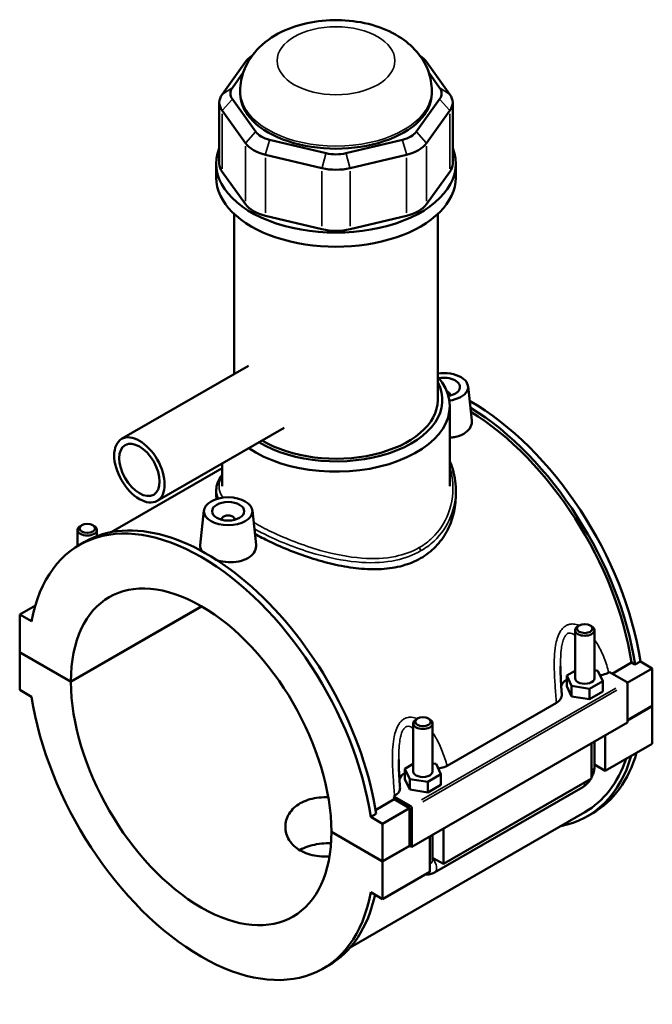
# Model space of a CAD drawing. Header units: inches. Extents: x -1 to 48.3, y -1.4 to 47.7.
# Tile 8 of 8: x 40.6 to 48.3, y 35.7 to 47.7. Entities that reach past the tile are written whole.
import ezdxf

# ---------------------------------------------------------------- set-up
doc = ezdxf.new("R2010")
doc.units = ezdxf.units.IN
doc.header["$MEASUREMENT"] = 0
doc.layers.add('Visible (ANSI)', color=7, linetype='Continuous', lineweight=50)
doc.layers.add('Visible Narrow (ANSI)', color=7, linetype='Continuous', lineweight=35)

msp = doc.modelspace()

# ---------------------------------------------------------------- linework, layer by layer
at = {"layer": 'Visible (ANSI)'}
for p, q in [((43.326, 47.152), (43.041, 46.756)), ((45.819, 46.756), (45.534, 47.152)), ((43.166, 46.836), (43.299, 47.021)), ((45.561, 47.021), (45.694, 46.836)), ((43.262, 46.767), (43.262, 46.798)), ((45.598, 46.767), (45.598, 46.798)), ((43.451, 46.301), (43.166, 46.698)), ((45.694, 46.698), (45.409, 46.301)), ((43.007, 46.657), (43.007, 45.912)), ((43.041, 46.558), (43.326, 46.161)), ((45.534, 46.161), (45.819, 46.558)), ((45.853, 46.657), (45.853, 45.912)), ((44.31, 46.039), (43.621, 46.203)), ((45.239, 46.203), (44.55, 46.039)), ((43.57, 46.021), (44.258, 45.857)), ((44.602, 45.857), (45.29, 46.021)), ((42.97, 45.741), (42.97, 45.912)), ((45.89, 45.741), (45.89, 45.912)), ((43.326, 45.417), (43.041, 45.813)), ((45.819, 45.813), (45.534, 45.417)), ((43.189, 43.348), (43.189, 45.298)), ((44.258, 45.112), (43.57, 45.277)), ((45.29, 45.277), (44.602, 45.112)), ((45.671, 43.031), (45.671, 45.298)), ((43.363, 43.448), (41.816, 42.557)), ((46.04, 43.201), (46.085, 42.781)), ((45.824, 43.094), (45.824, 43.087)), ((45.817, 41.981), (45.817, 42.958)), ((43.797, 42.694), (42.25, 41.803)), ((43.043, 41.981), (43.043, 42.26)), ((43.043, 42.202), (41.689, 41.422)), ((42.97, 41.936), (42.97, 41.864)), ((45.89, 41.936), (45.89, 41.864)), ((42.82, 41.686), (42.775, 41.264)), ((43.41, 41.686), (43.455, 41.266)), ((43.036, 41.572), (43.036, 41.579)), ((43.194, 41.572), (43.194, 41.579)), ((41.279, 41.253), (41.279, 41.448)), ((41.33, 41.506), (41.314, 41.496)), ((41.464, 41.506), (41.481, 41.496)), ((41.515, 41.374), (41.515, 41.448)), ((41.3, 41.265), (41.365, 41.303)), ((40.764, 40.528), (40.573, 40.418)), ((41.198, 39.601), (42.791, 40.518)), ((42.794, 40.516), (41.198, 39.597)), ((40.718, 40.335), (40.573, 40.418)), ((40.573, 40.418), (40.573, 39.961)), ((47.345, 39.641), (47.345, 40.227)), ((47.396, 40.285), (47.379, 40.275)), ((47.53, 40.285), (47.546, 40.275)), ((47.581, 39.641), (47.581, 40.227)), ((40.573, 39.961), (41.198, 39.601)), ((40.573, 39.957), (40.576, 39.959)), ((40.573, 39.957), (40.573, 39.5)), ((41.198, 39.597), (40.573, 39.957)), ((48.142, 39.846), (48.076, 39.808)), ((48.142, 39.846), (48.287, 39.762)), ((47.345, 39.733), (47.243, 39.675)), ((47.623, 39.733), (47.581, 39.74)), ((47.682, 39.607), (47.623, 39.733)), ((47.757, 39.711), (47.766, 39.716)), ((47.766, 39.716), (47.972, 39.597)), ((47.799, 39.697), (48.034, 39.832)), ((48.287, 39.762), (47.982, 39.587)), ((48.076, 39.808), (48.034, 39.832)), ((48.287, 39.762), (48.287, 39.305)), ((47.243, 39.675), (47.302, 39.548)), ((47.243, 39.546), (47.243, 39.675)), ((47.521, 39.514), (47.682, 39.607)), ((47.682, 39.478), (47.682, 39.607)), ((40.573, 39.5), (40.718, 39.416)), ((47.243, 39.546), (47.302, 39.42)), ((47.302, 39.42), (47.302, 39.548)), ((47.302, 39.548), (47.521, 39.514)), ((47.521, 39.386), (47.521, 39.514)), ((47.521, 39.386), (47.682, 39.478)), ((47.986, 39.573), (47.986, 39.1)), ((47.302, 39.42), (47.521, 39.386)), ((45.784, 38.575), (47.117, 39.343)), ((47.986, 39.132), (48.287, 39.305)), ((48.287, 39.302), (47.986, 39.128)), ((48.284, 39.303), (48.287, 39.302)), ((48.287, 39.302), (48.287, 38.844)), ((45.423, 39.149), (45.406, 39.139)), ((45.557, 39.149), (45.574, 39.139)), ((47.986, 39.1), (45.356, 37.585)), ((45.372, 39.091), (45.372, 38.505)), ((45.608, 39.091), (45.608, 38.505)), ((47.713, 38.942), (47.713, 38.514)), ((47.546, 38.418), (47.546, 38.846)), ((47.581, 38.562), (47.581, 38.866)), ((48.287, 38.844), (47.713, 38.514)), ((45.372, 38.597), (45.27, 38.539)), ((45.27, 38.539), (45.329, 38.412)), ((45.27, 38.41), (45.27, 38.539)), ((45.651, 38.597), (45.608, 38.604)), ((45.709, 38.471), (45.651, 38.597)), ((47.713, 38.514), (47.581, 38.59)), ((45.27, 38.41), (45.329, 38.284)), ((45.329, 38.284), (45.329, 38.412)), ((45.329, 38.412), (45.549, 38.378)), ((45.549, 38.378), (45.709, 38.471)), ((45.709, 38.342), (45.709, 38.471)), ((47.546, 38.418), (45.74, 37.378)), ((45.329, 38.284), (45.549, 38.25)), ((45.549, 38.25), (45.549, 38.378)), ((45.549, 38.25), (45.709, 38.342)), ((45.632, 37.275), (47.438, 38.315)), ((44.913, 38.035), (45.141, 38.166)), ((45.135, 38.202), (45.144, 38.207)), ((45.342, 38.083), (45.135, 38.202)), ((45.328, 38.058), (45.141, 38.166)), ((45.328, 38.058), (44.999, 37.869)), ((45.328, 37.601), (45.328, 38.058)), ((45.356, 37.585), (45.356, 38.058)), ((47.465, 38.01), (44.603, 36.361)), ((44.92, 37.99), (44.854, 37.953)), ((44.999, 37.869), (44.854, 37.953)), ((47.495, 37.959), (47.56, 37.997)), ((44.999, 37.412), (44.999, 37.869)), ((45.74, 37.806), (45.74, 37.378)), ((44.374, 37.771), (44.999, 37.412)), ((44.374, 37.768), (44.377, 37.77)), ((44.999, 37.408), (44.374, 37.768)), ((45.573, 37.281), (45.573, 37.71)), ((45.608, 37.73), (45.608, 37.426)), ((44.999, 37.412), (45.328, 37.601)), ((45.331, 37.599), (44.999, 37.408)), ((45.328, 37.601), (45.356, 37.585)), ((45.74, 37.378), (45.608, 37.454)), ((44.999, 36.951), (44.999, 37.408)), ((45.573, 37.281), (44.999, 36.951)), ((44.854, 37.034), (44.999, 36.951)), ((44.272, 36.104), (44.338, 36.141))]:
    msp.add_line(p, q, dxfattribs=at)
for centre, major_axis, ratio, start_param, end_param in [((43.741, 47.053), (-0.449, 0), 0.575862, 5.557735, 5.890486), ((45.119, 47.053), (-0.449, 0), 0.575862, 3.534292, 3.867042), ((43.456, 46.767), (-0.314, 0), 0.575862, 5.890486, 6.675884), ((45.404, 46.767), (0.314, 0), 0.575862, 5.890486, 6.675884), ((43.456, 46.657), (-0.449, 0), 0.575862, 5.890486, 6.675884), ((44.43, 46.767), (-1.168, 0), 0.575862, 0, 3.141593), ((45.404, 46.657), (0.449, 0), 0.575862, 5.890486, 6.675884), ((43.741, 46.37), (-0.314, 0), 0.575862, 0.392699, 1.178097), ((45.119, 46.37), (0.314, 0), 0.575862, 5.105088, 5.890486), ((44.43, 45.912), (-1.46, 0), 0.575862, 6.057534, 9.650429), ((43.741, 46.26), (0.449, 0), 0.575862, 3.534292, 4.31969), ((45.119, 46.26), (0.449, 0), 0.575862, 5.105088, 5.890486), ((44.43, 46.206), (-0.314, 0), 0.575862, 1.178097, 1.963495), ((43.456, 45.912), (-0.449, 0), 0.575862, 0, 0.392699), ((44.43, 46.096), (0.449, 0), 0.575862, 4.31969, 5.105088), ((45.404, 45.912), (0.449, 0), 0.575862, 5.890486, 6.283185), ((44.43, 45.741), (-1.46, 0), 0.575862, 0, 3.141593), ((43.741, 45.516), (-0.449, 0), 0.575862, 0.392699, 1.178097), ((45.119, 45.516), (0.449, 0), 0.575862, 5.105088, 5.890486), ((44.43, 45.351), (-0.449, 0), 0.575862, 1.178097, 1.963495), ((44.43, 42.958), (1.387, 0), 0.575862, 3.837608, 6.74614), ((45.745, 43.19), (0.295, 0), 0.575862, 4.940578, 8.108236), ((44.43, 43.031), (1.297, 0), 0.575862, 3.901074, 6.578502), ((45.745, 43.19), (0.197, 0), 0.575862, 4.994999, 8.168056), ((45.745, 43.094), (0.0787, 0), 0.575862, 6.114496, 7.356859), ((44.43, 43.031), (1.241, 0), 0.575862, 3.899901, 6.283185), ((46.074, 40.578), (-1.486, 2.581), 0.578093, 4.118597, 5.506763), ((46.008, 40.54), (1.486, -2.581), 0.578093, 0.977004, 2.329781), ((46.008, 40.54), (-1.457, 2.53), 0.578093, 4.122438, 5.468151), ((42.786, 38.684), (-1.486, 2.581), 0.578093, 4.118597, 6.880845), ((42.852, 38.722), (-1.486, 2.581), 0.578093, 4.118597, 6.283185), ((43.115, 41.579), (-0.0787, 0), 0.575862, 2.972903, 6.451874), ((41.397, 41.448), (0.118, 0), 0.575862, 2.360047, 7.064731), ((42.786, 38.684), (-1.121, 1.946), 0.578093, 3.929801, 7.069641), ((47.463, 40.227), (-0.118, 0), 0.575862, 5.50164, 10.206324), ((42.786, 38.684), (1.121, -1.946), 0.578093, 3.929801, 7.069641), ((47.463, 39.512), (-0.295, 0), 0.575862, 5.550783, 6.037695), ((47.463, 39.641), (-0.118, 0), 0.575862, 0, 3.141593), ((47.972, 39.581), (-0.0098, 0.0171), 0.578093, 3.928925, 5.499721), ((42.786, 38.684), (1.486, -2.581), 0.578093, 4.118597, 6.880845), ((45.49, 39.091), (-0.118, 0), 0.575862, 5.50164, 10.206324), ((46.008, 40.54), (1.486, -2.581), 0.578093, 6.084831, 6.788002), ((46.008, 40.54), (1.457, -2.53), 0.578093, 0, 0.467343), ((46.074, 40.578), (1.486, -2.581), 0.578093, 0, 0.504816), ((45.49, 38.376), (-0.295, 0), 0.575862, 5.550783, 6.037695), ((45.49, 38.505), (-0.118, 0), 0.575862, 0, 3.141593), ((43.115, 38.874), (-1.457, 2.53), 0.578093, 4.122438, 4.136197), ((45.342, 38.066), (0.0098, -0.0171), 0.578093, 0.787332, 2.358128), ((42.852, 38.722), (1.486, -2.581), 0.578093, 0, 0.565884)]:
    msp.add_ellipse(centre, major_axis=major_axis, ratio=ratio, start_param=start_param, end_param=end_param, dxfattribs=at)
for centre, major_axis, ratio in [((42.033, 42.18), (-0.217, 0.377), 0.578093), ((42.033, 42.18), (-0.174, 0.302), 0.578093), ((43.115, 41.676), (0.295, 0), 0.575862), ((43.115, 41.676), (0.197, 0), 0.575862), ((41.397, 41.467), (0.0945, 0), 0.575862), ((47.463, 40.247), (0.0945, 0), 0.575862), ((45.49, 39.111), (0.0945, 0), 0.575862)]:
    msp.add_ellipse(centre, major_axis=major_axis, ratio=ratio, dxfattribs=at)
for points, knots in [([(45.598, 46.798), (45.598, 46.88), (45.583, 46.962), (45.527, 47.116), (45.485, 47.188), (45.375, 47.327), (45.304, 47.389), (45.131, 47.505), (45.025, 47.553), (44.796, 47.627), (44.67, 47.649), (44.419, 47.666), (44.292, 47.661), (44.045, 47.622), (43.924, 47.588), (43.696, 47.487), (43.588, 47.42), (43.419, 47.253), (43.353, 47.161), (43.279, 46.973), (43.262, 46.886), (43.262, 46.798)], [0.785398, 0.785398, 0.785398, 0.785398, 0.990781, 0.990781, 1.213956, 1.213956, 1.492047, 1.492047, 1.849748, 1.849748, 2.239826, 2.239826, 2.624771, 2.624771, 3.011844, 3.011844, 3.397733, 3.397733, 3.707065, 3.707065, 3.926991, 3.926991, 3.926991, 3.926991]), ([(46.085, 42.781), (46.085, 42.776), (46.086, 42.772), (46.086, 42.741), (46.078, 42.712), (46.043, 42.661), (46.017, 42.638), (45.987, 42.62)], [4.5118155, 4.5118155, 4.5118155, 4.5118155, 4.5655508, 4.5655508, 4.8918836, 4.8918836, 5.2182164, 5.2182164, 5.2182164, 5.2182164]), ([(45.987, 42.62), (45.956, 42.603), (45.918, 42.589), (45.857, 42.576), (45.837, 42.574), (45.817, 42.572)], [0, 0, 0, 0, 0.3263328, 0.3263328, 0.4749557, 0.4749557, 0.4749557, 0.4749557]), ([(45.817, 42.29), (45.827, 42.268), (45.835, 42.245), (45.859, 42.177), (45.87, 42.129), (45.886, 42.033), (45.89, 41.985), (45.89, 41.936)], [30.152517, 30.152517, 30.152517, 30.152517, 30.379459, 30.379459, 30.841133, 30.841133, 31.302808, 31.302808, 31.302808, 31.302808]), ([(42.97, 41.936), (42.97, 41.966), (42.976, 41.996), (42.998, 42.055), (43.016, 42.086), (43.04, 42.117), (43.041, 42.119), (43.043, 42.122)], [19.919116, 19.919116, 19.919116, 19.919116, 20.42813, 20.42813, 20.980114, 20.980114, 21.021139, 21.021139, 21.021139, 21.021139]), ([(45.89, 41.864), (45.89, 41.792), (45.881, 41.718), (45.845, 41.57), (45.818, 41.498), (45.744, 41.362), (45.698, 41.3), (45.59, 41.189), (45.529, 41.142), (45.462, 41.104)], [19.951937, 19.951937, 19.951937, 19.951937, 20.665618, 20.665618, 21.379298, 21.379298, 22.092979, 22.092979, 22.80666, 22.80666, 22.80666, 22.80666]), ([(45.462, 41.104), (45.396, 41.066), (45.322, 41.035), (45.161, 40.99), (45.074, 40.977), (44.894, 40.966), (44.801, 40.969), (44.614, 40.988), (44.52, 41.004), (44.34, 41.043), (44.246, 41.068), (44.059, 41.127), (43.966, 41.16), (43.786, 41.231), (43.699, 41.269), (43.555, 41.339), (43.495, 41.369), (43.44, 41.4)], [0, 0, 0, 0, 0.713681, 0.713681, 1.427362, 1.427362, 2.141043, 2.141043, 2.854724, 2.854724, 3.566459, 3.566459, 4.278194, 4.278194, 4.98993, 4.98993, 5.552735, 5.552735, 5.552735, 5.552735]), ([(42.798, 41.187), (42.782, 41.209), (42.774, 41.232), (42.774, 41.257), (42.774, 41.26), (42.775, 41.264)], [4.2567096, 4.2567096, 4.2567096, 4.2567096, 4.5655508, 4.5655508, 4.6175893, 4.6175893, 4.6175893, 4.6175893]), ([(43.455, 41.266), (43.455, 41.261), (43.455, 41.257), (43.455, 41.226), (43.447, 41.197), (43.413, 41.146), (43.386, 41.123), (43.356, 41.106)], [7.1209237, 7.1209237, 7.1209237, 7.1209237, 7.174659, 7.174659, 7.5009918, 7.5009918, 7.8273246, 7.8273246, 7.8273246, 7.8273246]), ([(43.356, 41.106), (43.326, 41.088), (43.288, 41.074), (43.204, 41.057), (43.158, 41.055), (43.072, 41.059), (43.027, 41.066), (42.983, 41.078), (42.981, 41.079), (42.979, 41.079)], [2.6091082, 2.6091082, 2.6091082, 2.6091082, 2.935441, 2.935441, 3.2617737, 3.2617737, 3.587718, 3.587718, 3.6024312, 3.6024312, 3.6024312, 3.6024312]), ([(47.183, 39.442), (47.182, 39.465), (47.18, 39.489), (47.177, 39.535), (47.176, 39.559), (47.173, 39.605), (47.172, 39.629), (47.17, 39.675), (47.169, 39.698), (47.168, 39.744), (47.167, 39.767), (47.167, 39.789)], [0.6522169, 0.6522169, 0.6522169, 0.6522169, 0.8432351, 0.8432351, 1.0342533, 1.0342533, 1.2252715, 1.2252715, 1.4162896, 1.4162896, 1.6073078, 1.6073078, 1.6073078, 1.6073078]), ([(47.65, 39.677), (47.662, 39.678), (47.674, 39.681), (47.712, 39.69), (47.736, 39.699), (47.757, 39.711)], [-0.3161974, -0.3161974, -0.3161974, -0.3161974, -0.2208786, -0.2208786, 0, 0, 0, 0]), ([(47.117, 39.343), (47.134, 39.353), (47.148, 39.364), (47.17, 39.389), (47.177, 39.403), (47.183, 39.425), (47.184, 39.433), (47.183, 39.442)], [-0.6116053, -0.6116053, -0.6116053, -0.6116053, -0.4261876, -0.4261876, -0.2412182, -0.2412182, -0.127507, -0.127507, -0.127507, -0.127507]), ([(45.211, 38.306), (45.209, 38.329), (45.208, 38.353), (45.204, 38.399), (45.203, 38.423), (45.2, 38.469), (45.199, 38.492), (45.197, 38.539), (45.196, 38.562), (45.195, 38.608), (45.195, 38.631), (45.195, 38.653)], [0.6521362, 0.6521362, 0.6521362, 0.6521362, 0.8431544, 0.8431544, 1.0341725, 1.0341725, 1.2251907, 1.2251907, 1.4162089, 1.4162089, 1.607227, 1.607227, 1.607227, 1.607227]), ([(45.677, 38.541), (45.689, 38.542), (45.701, 38.545), (45.739, 38.554), (45.763, 38.563), (45.784, 38.575)], [-0.3161974, -0.3161974, -0.3161974, -0.3161974, -0.2208786, -0.2208786, 0, 0, 0, 0]), ([(47.546, 38.431), (47.549, 38.436), (47.551, 38.441), (47.562, 38.464), (47.569, 38.483), (47.578, 38.521), (47.581, 38.541), (47.581, 38.562)], [3.9900665, 3.9900665, 3.9900665, 3.9900665, 4.0840704, 4.0840704, 4.3982297, 4.3982297, 4.712389, 4.712389, 4.712389, 4.712389]), ([(47.438, 38.315), (47.456, 38.325), (47.472, 38.338), (47.501, 38.365), (47.513, 38.38), (47.528, 38.401), (47.532, 38.406), (47.535, 38.411)], [3.1415927, 3.1415927, 3.1415927, 3.1415927, 3.4557519, 3.4557519, 3.7699112, 3.7699112, 3.8682842, 3.8682842, 3.8682842, 3.8682842]), ([(45.144, 38.207), (45.161, 38.217), (45.176, 38.228), (45.197, 38.253), (45.205, 38.266), (45.21, 38.289), (45.211, 38.297), (45.211, 38.306)], [-0.6116053, -0.6116053, -0.6116053, -0.6116053, -0.4261876, -0.4261876, -0.2412182, -0.2412182, -0.127507, -0.127507, -0.127507, -0.127507]), ([(44.351, 37.468), (44.338, 37.468), (44.325, 37.468), (44.272, 37.468), (44.232, 37.471), (44.156, 37.482), (44.12, 37.491), (44.052, 37.514), (44.021, 37.528), (43.966, 37.559), (43.94, 37.578), (43.895, 37.621), (43.875, 37.644), (43.844, 37.695), (43.832, 37.721), (43.816, 37.776), (43.813, 37.803), (43.813, 37.857), (43.816, 37.884), (43.832, 37.939), (43.844, 37.965), (43.875, 38.016), (43.895, 38.04), (43.94, 38.082), (43.966, 38.101), (44.021, 38.133), (44.052, 38.147), (44.12, 38.169), (44.156, 38.178), (44.232, 38.189), (44.272, 38.192), (44.32, 38.192), (44.328, 38.192), (44.336, 38.192)], [1.388076, 1.388076, 1.388076, 1.388076, 1.48498, 1.48498, 1.781926, 1.781926, 2.078873, 2.078873, 2.37582, 2.37582, 2.672767, 2.672767, 2.969713, 2.969713, 3.26666, 3.26666, 3.563607, 3.563607, 3.860615, 3.860615, 4.157623, 4.157623, 4.454631, 4.454631, 4.75164, 4.75164, 5.048648, 5.048648, 5.345656, 5.345656, 5.642664, 5.642664, 5.703211, 5.703211, 5.703211, 5.703211]), ([(44.369, 37.63), (44.35, 37.63), (44.331, 37.631), (44.272, 37.629), (44.232, 37.625), (44.156, 37.612), (44.12, 37.603), (44.052, 37.579), (44.021, 37.565), (43.992, 37.548), (43.99, 37.547), (43.989, 37.546)], [3.708068, 3.708068, 3.708068, 3.708068, 3.851694, 3.851694, 4.147991, 4.147991, 4.444288, 4.444288, 4.740585, 4.740585, 4.758561, 4.758561, 4.758561, 4.758561]), ([(45.517, 37.249), (45.532, 37.247), (45.547, 37.248), (45.582, 37.253), (45.6, 37.259), (45.622, 37.269), (45.627, 37.272), (45.632, 37.275)], [2.6025278, 2.6025278, 2.6025278, 2.6025278, 2.7863637, 2.7863637, 3.0520987, 3.0520987, 3.1415927, 3.1415927, 3.1415927, 3.1415927])]:
    msp.add_open_spline(points, degree=3, knots=knots, dxfattribs=at)
msp.add_open_spline([(42.974, 41.825), (42.971, 41.838), (42.97, 41.851), (42.97, 41.864)], degree=3, dxfattribs=at)
at = {"layer": 'Visible Narrow (ANSI)'}
for p, q in [((43.376, 47.184), (43.329, 47.154)), ((45.484, 47.184), (45.531, 47.154)), ((43.16, 46.832), (43.047, 46.76)), ((45.7, 46.832), (45.813, 46.76)), ((43.16, 46.691), (43.047, 46.565)), ((45.7, 46.691), (45.813, 46.565)), ((43.041, 45.85), (43.041, 46.52)), ((45.819, 46.52), (45.819, 45.85)), ((43.445, 46.294), (43.333, 46.168)), ((43.619, 46.194), (43.572, 46.03)), ((45.241, 46.194), (45.288, 46.03)), ((45.415, 46.294), (45.527, 46.168)), ((43.326, 46.124), (43.326, 45.454)), ((45.534, 45.454), (45.534, 46.124)), ((43.57, 45.314), (43.57, 45.984)), ((44.307, 46.03), (44.261, 45.866)), ((44.553, 46.03), (44.599, 45.866)), ((45.29, 45.984), (45.29, 45.314)), ((44.258, 45.82), (44.258, 45.15)), ((44.602, 45.15), (44.602, 45.82)), ((47.841, 39.522), (45.473, 38.158)), ((45.487, 38.134), (47.855, 39.497))]:
    msp.add_line(p, q, dxfattribs=at)
msp.add_ellipse((44.43, 47.166), major_axis=(0.719, 0), ratio=0.575862, dxfattribs=at)
for centre, major_axis, ratio, start_param, end_param in [((44.43, 46.798), (-1.168, 0), 0.575862, 0.15708, 2.984513), ((45.431, 41.21), (-0.0224, 0.0389), 0.578093, 3.982831, 4.953152), ((47.463, 38.562), (0.118, 0), 0.575862, 5.537057, 6.243915), ((47.379, 38.417), (0.059, -0.102), 0.578093, 0.039559, 0.751625), ((45.573, 37.377), (0.059, -0.102), 0.578093, 0.096552, 1.834497), ((45.49, 37.426), (0.118, 0), 0.575862, 5.537057, 6.243915)]:
    msp.add_ellipse(centre, major_axis=major_axis, ratio=ratio, start_param=start_param, end_param=end_param, dxfattribs=at)
for points, knots in [([(45.817, 42.213), (45.832, 42.164), (45.843, 42.115), (45.867, 41.923), (45.849, 41.777), (45.755, 41.535), (45.69, 41.434), (45.556, 41.307), (45.504, 41.267), (45.446, 41.234)], [30.472978, 30.472978, 30.472978, 30.472978, 30.971387, 30.971387, 32.384231, 32.384231, 33.531234, 33.531234, 34.151052, 34.151052, 34.151052, 34.151052]), ([(43.052, 41.842), (43.013, 41.9), (42.998, 41.956), (43.011, 42.042), (43.024, 42.072), (43.043, 42.104)], [18.992947, 18.992947, 18.992947, 18.992947, 20.156199, 20.156199, 20.804762, 20.804762, 20.804762, 20.804762]), ([(45.462, 41.192), (45.522, 41.226), (45.577, 41.267), (45.715, 41.397), (45.783, 41.499), (45.869, 41.714), (45.89, 41.825), (45.89, 41.936)], [-34.151052, -34.151052, -34.151052, -34.151052, -33.531234, -33.531234, -32.384231, -32.384231, -31.302808, -31.302808, -31.302808, -31.302808]), ([(45.446, 41.234), (45.359, 41.184), (45.26, 41.148), (45.027, 41.1), (44.889, 41.094), (44.58, 41.118), (44.408, 41.152), (44.03, 41.259), (43.825, 41.339), (43.566, 41.463), (43.492, 41.501), (43.425, 41.54)], [11.383684, 11.383684, 11.383684, 11.383684, 12.312796, 12.312796, 13.435506, 13.435506, 14.754448, 14.754448, 16.380539, 16.380539, 17.090562, 17.090562, 17.090562, 17.090562]), ([(43.434, 41.462), (43.491, 41.431), (43.552, 41.399), (43.8, 41.282), (44.009, 41.202), (44.396, 41.097), (44.573, 41.064), (44.89, 41.044), (45.031, 41.051), (45.271, 41.103), (45.373, 41.14), (45.462, 41.192)], [-16.953749, -16.953749, -16.953749, -16.953749, -16.380539, -16.380539, -14.754448, -14.754448, -13.435506, -13.435506, -12.312796, -12.312796, -11.383684, -11.383684, -11.383684, -11.383684]), ([(47.394, 40.284), (47.372, 40.294), (47.349, 40.3), (47.306, 40.304), (47.287, 40.302), (47.257, 40.293), (47.246, 40.289), (47.235, 40.282), (47.224, 40.276), (47.214, 40.269), (47.189, 40.246), (47.176, 40.229), (47.149, 40.184), (47.137, 40.155), (47.119, 40.098), (47.112, 40.069), (47.1, 39.996), (47.095, 39.95), (47.091, 39.85), (47.091, 39.796), (47.094, 39.676), (47.098, 39.609), (47.107, 39.476), (47.112, 39.409), (47.117, 39.343)], [-3.541061, -3.541061, -3.541061, -3.541061, -3.318544, -3.318544, -3.133422, -3.133422, -3.017722, -3.017722, -3.017722, -2.902021, -2.902021, -2.7169, -2.7169, -2.476964, -2.476964, -2.261983, -2.261983, -1.933859, -1.933859, -1.547854, -1.547854, -1.066832, -1.066832, -0.563664, -0.563664, -0.563664, -0.563664]), ([(47.167, 39.789), (47.167, 39.827), (47.168, 39.864), (47.172, 39.938), (47.174, 39.974), (47.182, 40.031), (47.186, 40.053), (47.197, 40.097), (47.204, 40.118), (47.22, 40.15), (47.228, 40.161), (47.242, 40.176), (47.248, 40.181), (47.254, 40.185), (47.26, 40.188), (47.266, 40.19), (47.283, 40.193), (47.294, 40.192), (47.318, 40.184), (47.332, 40.175), (47.345, 40.164)], [1.607308, 1.607308, 1.607308, 1.607308, 1.933859, 1.933859, 2.261983, 2.261983, 2.476964, 2.476964, 2.7169, 2.7169, 2.902021, 2.902021, 3.017722, 3.017722, 3.017722, 3.133422, 3.133422, 3.318544, 3.318544, 3.550695, 3.550695, 3.550695, 3.550695]), ([(47.757, 39.711), (47.741, 39.771), (47.722, 39.83), (47.677, 39.943), (47.652, 39.997), (47.61, 40.071), (47.596, 40.093), (47.581, 40.114)], [-5.471779, -5.471779, -5.471779, -5.471779, -4.968611, -4.968611, -4.48759, -4.48759, -4.27423, -4.27423, -4.27423, -4.27423]), ([(45.421, 39.148), (45.399, 39.158), (45.376, 39.164), (45.333, 39.168), (45.314, 39.166), (45.284, 39.157), (45.273, 39.153), (45.262, 39.146), (45.251, 39.14), (45.241, 39.133), (45.216, 39.11), (45.203, 39.092), (45.176, 39.048), (45.164, 39.019), (45.146, 38.962), (45.139, 38.933), (45.127, 38.86), (45.123, 38.814), (45.118, 38.714), (45.118, 38.66), (45.121, 38.54), (45.125, 38.473), (45.134, 38.34), (45.139, 38.273), (45.144, 38.207)], [-3.540981, -3.540981, -3.540981, -3.540981, -3.318463, -3.318463, -3.133342, -3.133342, -3.017641, -3.017641, -3.017641, -2.90194, -2.90194, -2.716819, -2.716819, -2.476883, -2.476883, -2.261903, -2.261903, -1.933779, -1.933779, -1.547774, -1.547774, -1.066752, -1.066752, -0.563583, -0.563583, -0.563583, -0.563583]), ([(45.195, 38.653), (45.195, 38.691), (45.195, 38.728), (45.199, 38.802), (45.202, 38.838), (45.21, 38.895), (45.214, 38.917), (45.224, 38.96), (45.231, 38.982), (45.247, 39.013), (45.255, 39.025), (45.269, 39.04), (45.275, 39.045), (45.281, 39.049), (45.287, 39.052), (45.293, 39.054), (45.31, 39.057), (45.321, 39.056), (45.345, 39.048), (45.359, 39.039), (45.372, 39.028)], [1.607227, 1.607227, 1.607227, 1.607227, 1.933779, 1.933779, 2.261903, 2.261903, 2.476883, 2.476883, 2.716819, 2.716819, 2.90194, 2.90194, 3.017641, 3.017641, 3.017641, 3.133342, 3.133342, 3.318463, 3.318463, 3.550614, 3.550614, 3.550614, 3.550614]), ([(45.784, 38.575), (45.768, 38.635), (45.749, 38.694), (45.705, 38.807), (45.679, 38.861), (45.637, 38.935), (45.623, 38.957), (45.608, 38.978)], [-5.471699, -5.471699, -5.471699, -5.471699, -4.968529, -4.968529, -4.487508, -4.487508, -4.274149, -4.274149, -4.274149, -4.274149])]:
    msp.add_open_spline(points, degree=3, knots=knots, dxfattribs=at)
msp.add_open_spline([(42.97, 41.936), (42.97, 41.902), (42.979, 41.867), (42.996, 41.831)], degree=3, dxfattribs=at)

doc.saveas('drawing.dxf')
